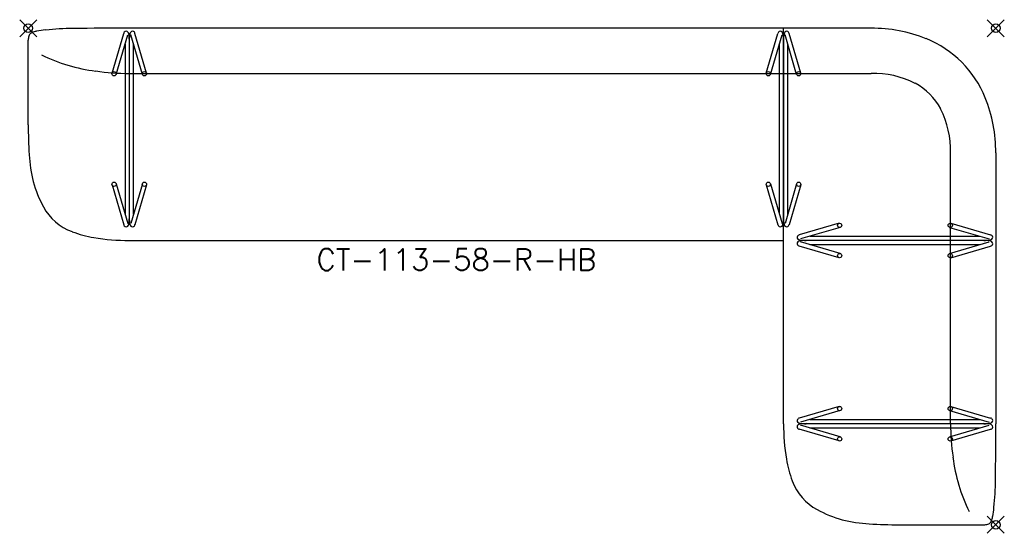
# Model space of a CAD drawing. Header units: inches. Extents: x -114 to 1, y -59 to 1.
import ezdxf
from ezdxf.enums import TextEntityAlignment as Align

# ---------------------------------------------------------------- set-up
doc = ezdxf.new("R2010")
doc.units = ezdxf.units.IN
doc.header["$MEASUREMENT"] = 0
doc.header["$PDMODE"] = 35
doc.layers.add('AFUCH-P', color=2, linetype='Continuous')
doc.layers.add('AFUCH-P-TN', color=2, linetype='Continuous')
doc.styles.get("Standard").update_dxf_attribs({"font": 'txt.shx'})

msp = doc.modelspace()

# ---------------------------------------------------------------- linework, layer by layer
at = {"layer": 'AFUCH-P'}
for p, q in [((-14.56, 0), (-101.22, 0)), ((-24.78, -46.22), (-24.78, 0)), ((-103.21, -5.25), (-101.85, -0.61)), ((-102.73, -5.39), (-101.37, -0.75)), ((-99.67, -5.39), (-101.02, -0.75)), ((-99.19, -5.25), (-100.54, -0.61)), ((-26.8, -5.25), (-25.44, -0.61)), ((-26.32, -5.39), (-24.96, -0.75)), ((-23.26, -5.39), (-24.61, -0.75)), ((-22.78, -5.25), (-24.13, -0.61)), ((-113, -11.28), (-113, -1.4)), ((-101.7, -1.86), (-101.7, -21.7)), ((-101.2, -1.4), (-101.2, -22.15)), ((-100.7, -21.7), (-100.7, -1.86)), ((-25.29, -1.86), (-25.29, -21.7)), ((-24.79, -1.4), (-24.79, -22.15)), ((-24.29, -21.7), (-24.29, -1.86)), ((-101.22, -5.28), (-14.56, -5.28)), ((-5.28, -46.22), (-5.28, -14.56)), ((0, -14.56), (0, -46.22)), ((-103.21, -18.3), (-101.85, -22.95)), ((-102.73, -18.16), (-101.37, -22.81)), ((-99.67, -18.16), (-101.02, -22.81)), ((-99.19, -18.3), (-100.54, -22.95)), ((-26.8, -18.3), (-25.44, -22.95)), ((-26.32, -18.16), (-24.96, -22.81)), ((-23.26, -18.16), (-24.61, -22.81)), ((-22.78, -18.3), (-24.13, -22.95)), ((-18.3, -22.78), (-22.95, -24.13)), ((-5.25, -22.78), (-0.61, -24.13)), ((-18.16, -23.26), (-22.81, -24.61)), ((-5.39, -23.26), (-0.75, -24.61)), ((-101.22, -24.78), (-24.78, -24.78)), ((-18.16, -26.32), (-22.81, -24.96)), ((-1.4, -24.79), (-22.15, -24.79)), ((-21.7, -24.29), (-1.86, -24.29)), ((-1.86, -25.29), (-21.7, -25.29)), ((-5.39, -26.32), (-0.75, -24.96)), ((-18.3, -26.8), (-22.95, -25.44)), ((-5.25, -26.8), (-0.61, -25.44)), ((-18.3, -44.19), (-22.95, -45.54)), ((-18.16, -44.67), (-22.81, -46.02)), ((-5.39, -44.67), (-0.75, -46.02)), ((-5.25, -44.19), (-0.61, -45.54)), ((-21.7, -45.7), (-1.86, -45.7)), ((-18.3, -48.21), (-22.95, -46.85)), ((-18.16, -47.73), (-22.81, -46.37)), ((-1.4, -46.2), (-22.15, -46.2)), ((-1.86, -46.7), (-21.7, -46.7)), ((-5.39, -47.73), (-0.75, -46.37)), ((-5.25, -48.21), (-0.61, -46.85)), ((-11.28, -58), (-1.4, -58))]:
    msp.add_line(p, q, dxfattribs=at)
for centre in [(-102.97, -5.32), (-99.43, -5.32), (-26.56, -5.32), (-23.02, -5.32), (-102.97, -18.23), (-99.43, -18.23), (-26.56, -18.23), (-23.02, -18.23), (-18.23, -23.02), (-5.32, -23.02), (-18.23, -26.56), (-5.32, -26.56), (-18.23, -44.43), (-5.32, -44.43), (-18.23, -47.97), (-5.32, -47.97)]:
    msp.add_circle(centre, 0.25, dxfattribs=at)
for centre, radius, start, end in [((-102.76, -481.34), 481.34, 89.8152, 90.5978), ((-14.36, -16.51), 16.51, 67.8492, 90.7181), ((-110.65, -1.43), 2.35, 167.6083, 179.2422), ((-112.4, -1.06), 0.562, 144.2349, 166.7115), ((-112.28, -1.2), 0.744, 113.4736, 140.5859), ((-111.6, -2.83), 2.51, 100.3633, 112.9752), ((-109.69, -12.93), 12.79, 95.746, 100.6273), ((-107.24, -37.29), 37.27, 90.8248, 95.7404), ((-101.44, -0.71), 0.424, 144.7587, 165.714), ((-101.57, -0.62), 0.269, 39.5692, 145.2166), ((-101.72, -0.73), 0.463, 10.7952, 37.9164), ((-105.36, -1.41), 4.17, 0.1462, 10.6028), ((-97.03, -1.41), 4.17, 169.3972, 179.8538), ((-100.67, -0.73), 0.463, 142.0836, 169.2048), ((-100.83, -0.62), 0.269, 34.7834, 140.4308), ((-100.95, -0.71), 0.424, 14.286, 35.2413), ((-25.03, -0.71), 0.424, 144.7587, 165.714), ((-25.16, -0.62), 0.269, 39.5692, 145.2166), ((-25.31, -0.73), 0.463, 10.7952, 37.9164), ((-28.95, -1.41), 4.17, 0.1462, 10.6028), ((-20.62, -1.41), 4.17, 169.3972, 179.8538), ((-24.26, -0.73), 0.463, 142.0836, 169.2048), ((-24.42, -0.62), 0.269, 34.7834, 140.4308), ((-24.54, -0.71), 0.424, 14.286, 35.2413), ((-12.85, -12.84), 12.55, 22.0502, 67.8863), ((-102.75, 14.47), 19.61, 243.6567, 263.0782), ((-101.04, 23.35), 28.63, 261.8162, 269.6694), ((-14.25, -15.94), 10.66, 63.0518, 91.6994), ((-12.86, -12.86), 7.3, 28.2123, 61.7877), ((-16.51, -14.36), 16.51, 359.2819, 22.1508), ((-15.94, -14.25), 10.66, 358.3006, 26.9482), ((-64.9, -11.46), 48.1, 179.7746, 183.9517), ((-99.18, -14.32), 13.71, 181.9059, 208.5269), ((-105.67, -17.81), 6.35, 208.8147, 249.6188), ((-101.44, -22.84), 0.424, 194.286, 215.2413), ((-101.72, -22.82), 0.463, 322.0836, 349.2048), ((-105.36, -22.14), 4.17, 349.3972, 359.8538), ((-97.03, -22.14), 4.17, 180.1462, 190.6028), ((-100.67, -22.82), 0.463, 190.7952, 217.9164), ((-100.95, -22.84), 0.424, 324.7587, 345.714), ((-25.03, -22.84), 0.424, 194.286, 215.2413), ((-25.31, -22.82), 0.463, 322.0836, 349.2048), ((-28.95, -22.14), 4.17, 349.3972, 359.8538), ((-20.62, -22.14), 4.17, 180.1462, 190.6028), ((-24.26, -22.82), 0.463, 190.7952, 217.9164), ((-24.54, -22.84), 0.424, 324.7587, 345.714), ((-103.18, -11.48), 13.15, 249.0929, 260.5671), ((-101.57, -22.93), 0.269, 214.7834, 320.4308), ((-100.83, -22.93), 0.269, 219.5692, 325.2166), ((-25.16, -22.93), 0.269, 214.7834, 320.4308), ((-24.42, -22.93), 0.269, 219.5692, 325.2166), ((-22.84, -24.54), 0.424, 104.286, 125.2413), ((-0.71, -24.54), 0.424, 54.7587, 75.714), ((-101.44, -1.73), 23.05, 260.2738, 270.5959), ((-22.93, -24.42), 0.269, 124.7834, 230.4308), ((-22.93, -25.16), 0.269, 129.5692, 235.2166), ((-22.82, -24.26), 0.463, 232.0836, 259.2048), ((-22.82, -25.31), 0.463, 100.7952, 127.9164), ((-22.14, -20.62), 4.17, 259.3972, 269.8538), ((-22.14, -28.95), 4.17, 90.1462, 100.6028), ((-1.41, -20.62), 4.17, 270.1462, 280.6028), ((-1.41, -28.95), 4.17, 79.3972, 89.8538), ((-0.73, -24.26), 0.463, 280.7952, 307.9164), ((-0.73, -25.31), 0.463, 52.0836, 79.2048), ((-0.62, -24.42), 0.269, 309.5692, 55.2166), ((-0.62, -25.16), 0.269, 304.7834, 50.4308), ((-22.84, -25.03), 0.424, 234.7587, 255.714), ((-0.71, -25.03), 0.424, 284.286, 305.2413), ((-22.93, -45.83), 0.269, 124.7834, 230.4308), ((-22.84, -45.95), 0.424, 104.286, 125.2413), ((-0.71, -45.95), 0.424, 54.7587, 75.714), ((-0.62, -45.83), 0.269, 309.5692, 55.2166), ((-1.73, -46.44), 23.05, 179.4041, 189.7262), ((-22.93, -46.57), 0.269, 129.5692, 235.2166), ((-22.82, -45.67), 0.463, 232.0836, 259.2048), ((-22.82, -46.72), 0.463, 100.7952, 127.9164), ((-22.84, -46.44), 0.424, 234.7587, 255.714), ((-22.14, -42.03), 4.17, 259.3972, 269.8538), ((-22.14, -50.36), 4.17, 90.1462, 100.6028), ((23.35, -46.04), 28.63, 180.3306, 188.1838), ((-1.41, -42.03), 4.17, 270.1462, 280.6028), ((-1.41, -50.36), 4.17, 79.3972, 89.8538), ((-0.73, -45.67), 0.463, 280.7952, 307.9164), ((-0.73, -46.72), 0.463, 52.0836, 79.2048), ((-0.71, -46.44), 0.424, 284.286, 305.2413), ((-0.62, -46.57), 0.269, 304.7834, 50.4308), ((-481.34, -47.76), 481.34, 359.4022, 0.1848), ((-11.48, -48.18), 13.15, 189.4329, 200.9071), ((14.47, -47.75), 19.61, 186.9218, 206.3433), ((-17.81, -50.67), 6.35, 200.3812, 241.1853), ((-37.29, -52.24), 37.27, 354.2596, 359.1752), ((-14.32, -44.18), 13.71, 241.4731, 268.0941), ((-12.93, -54.69), 12.79, 349.3727, 354.254), ((-2.83, -56.6), 2.51, 337.0248, 349.6367), ((-11.46, -9.9), 48.1, 266.0483, 270.2254), ((-1.43, -55.65), 2.35, 270.7578, 282.3917), ((-1.06, -57.4), 0.562, 283.2885, 305.7651), ((-1.2, -57.28), 0.744, 309.4141, 336.5264)]:
    msp.add_arc(centre, radius, start, end, dxfattribs=at)
for p in [(-113, 0), (0, 0), (0, -58)]:
    msp.add_point(p, dxfattribs=at)

# ---------------------------------------------------------------- texts
at = {"layer": 'AFUCH-P-TN'}
msp.add_text('CT-113-58-R-HB', height=2.5, dxfattribs=at).set_placement((-62.99, -28.28), align=Align.CENTER)

doc.saveas('drawing.dxf')
